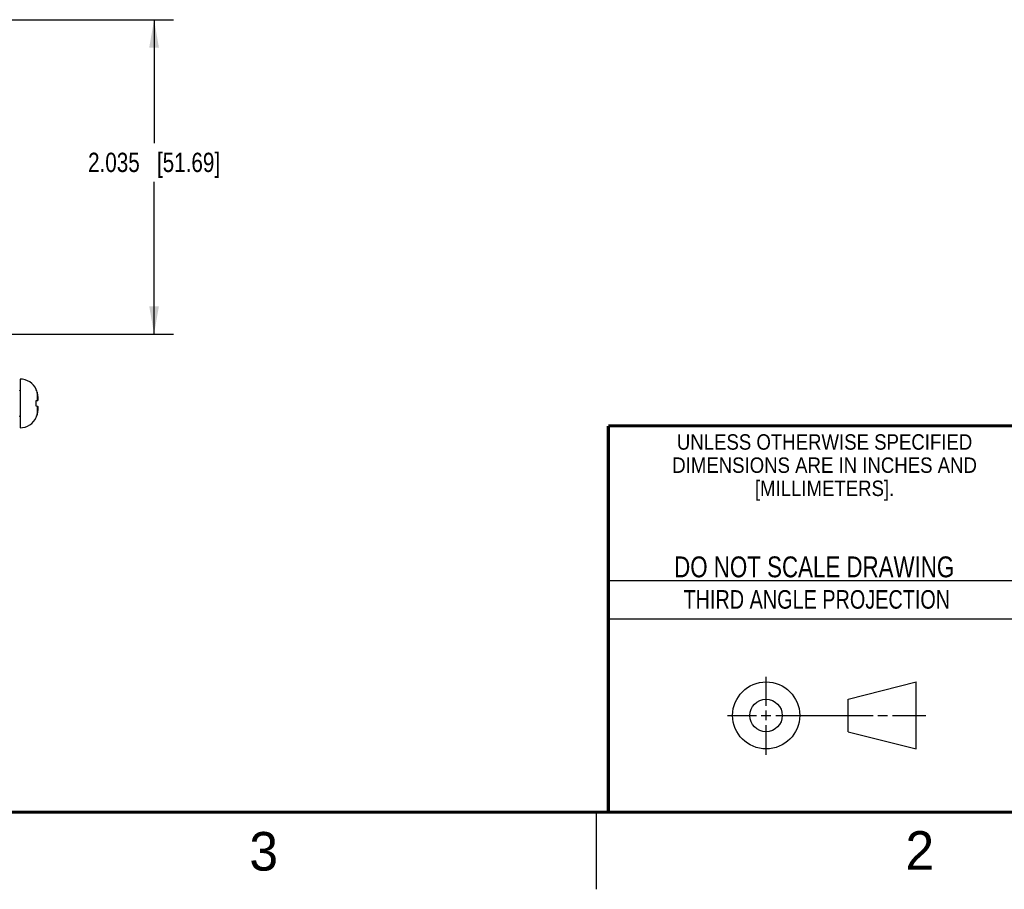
# Model space of a CAD drawing. Header units: inches. Extents: x 0 to 34, y 0 to 22.
# Tile 39 of 46: x 21.8 to 28.1, y 0 to 5.6. Entities that reach past the tile are written whole.
import ezdxf

# ---------------------------------------------------------------- set-up
doc = ezdxf.new("R2010")
doc.units = ezdxf.units.IN
doc.header["$LTSCALE"] = 1.87
doc.header["$MEASUREMENT"] = 0
doc.layers.get('0').update_dxf_attribs({"linetype": 'CONTINUOUS'})
doc.layers.add('DIMENSIONS', color=7, linetype='CONTINUOUS')
doc.styles.get("Standard").update_dxf_attribs({"font": 'txt', "width": 0.8})
doc.styles.add('TEXTSTYLE_2', font='txt')
doc.styles.add('TEXTSTYLE_3', font='txt', dxfattribs={"width": 0.9})
doc.dimstyles.new('DIMSTYLE_1', dxfattribs={"dimtxt": 0.125, "dimasz": 0.18, "dimexe": 0.18, "dimexo": 0.0625, "dimgap": 0.09, "dimtad": 0, "dimtih": 1, "dimtoh": 1, "dimdec": 3, "dimzin": 4, "dimdsep": 46, "dimtxsty": 'STANDARD', "dimblk": '_FILLED', "dimblk1": '_FILLED', "dimblk2": '_FILLED', "dimcen": 0.09, "dimadec": 0, "dimazin": 0, "dimtp": 0.01, "dimtm": 0.01, "dimtfac": 1, "dimtdec": 3, "dimtofl": 0, "dimtmove": 0, "dimatfit": 3, "dimldrblk": '_FILLED', "dimfxl": 1, "dimtolj": 1, "dimtzin": 4, "dimarcsym": 0})

# ---------------------------------------------------------------- blocks, each defined once
blk = doc.blocks.new('_FILLED')
at = {"color": 0, "linetype": 'BYBLOCK'}
blk.add_solid([(0, 0), (-1, 0.174), (-1, -0.174)], dxfattribs=at)
blk = doc.blocks.new('*D2')
at = {"layer": 'DIMENSIONS', "color": 2, "linetype": 'CONTINUOUS'}
for p, q in [((21.6626, 5.6297), (22.7636, 5.6297)), ((22.6386, 5.6297), (22.6386, 4.8311)), ((22.6386, 3.5949), (22.6386, 4.5811)), ((21.2028, 3.5949), (22.7636, 3.5949))]:
    blk.add_line(p, q, dxfattribs=at)
at = {"layer": 'DIMENSIONS', "color": 2, "linetype": 'CONTINUOUS', "xscale": 0.18, "yscale": 0.18, "zscale": 0.18}
for p, rotation in [((22.6386, 5.6297), 90), ((22.6386, 3.5949), 270)]:
    blk.add_blockref('_FILLED', p, dxfattribs=dict(at, rotation=rotation))
at = {"layer": 'DIMENSIONS', "color": 2, "linetype": 'CONTINUOUS', "insert": (22.6386, 4.7686), "char_height": 0.125, "width": 1.325, "attachment_point": 2, "line_spacing_factor": 0.9}
blk.add_mtext('2.035{\\Ftxt.shx;\\W1.000000;\\H0.125000; }[51.69]', dxfattribs=at)

msp = doc.modelspace()

# ---------------------------------------------------------------- linework, layer by layer
at = {"color": 7, "linetype": 'CONTINUOUS'}
for p, q in [((21.7705, 3.303), (21.7705, 2.988)), ((21.8757, 3.2334), (21.8757, 3.2353)), ((21.8809, 3.2194), (21.8809, 3.1643)), ((21.8757, 3.1638), (21.8865, 3.1649)), ((21.8757, 3.1272), (21.8757, 3.1638)), ((21.8865, 3.1261), (21.8757, 3.1272)), ((21.8809, 3.1267), (21.8809, 3.0716)), ((21.8757, 3.0557), (21.8757, 3.0576)), ((27.1331, 1.23), (27.5726, 1.3428)), ((27.5726, 0.9086), (27.5726, 1.3428)), ((27.1331, 1.02), (27.1331, 1.23)), ((27.1331, 1.02), (27.5726, 0.9086))]:
    msp.add_line(p, q, dxfattribs=at)
at = {"color": 2, "linetype": 'CONTINUOUS'}
for p, q in [((25.58, 2), (28.38, 2)), ((25.58, 1.75), (28.38, 1.75)), ((26.6016, 1.1882), (26.6016, 1.375)), ((26.6016, 1.0944), (26.6016, 1.1569)), ((26.3514, 1.1257), (26.5391, 1.1257)), ((26.5703, 1.1257), (26.6328, 1.1257)), ((26.6641, 1.1257), (27.2943, 1.1257)), ((27.3256, 1.1257), (27.3881, 1.1257)), ((27.4193, 1.1257), (27.6351, 1.1257)), ((26.6016, 0.8704), (26.6016, 1.0632)), ((25.5, 0.5), (25.5, 0))]:
    msp.add_line(p, q, dxfattribs=at)
at = {"color": 7, "linetype": 'CONTINUOUS', "const_width": 0.02}
for points in [[(25.58, 3), (33.5, 3)], [(25.58, 3), (25.58, 0.5)], [(0.5, 0.5), (33.5, 0.5)]]:
    msp.add_lwpolyline(points, dxfattribs=at)
at = {"color": 7, "linetype": 'CONTINUOUS'}
for centre, radius in [((26.6016, 1.1257), 0.2171), ((26.601, 1.125), 0.105)]:
    msp.add_circle(centre, radius, dxfattribs=at)
for centre, radius, start, end in [((21.7705, 3.1873), 0.1157, 24.49455, 90), ((21.7626, 3.2321), 0.00787, 318.27096, 360), ((21.7662, 3.185), 0.1197, 16.70075, 23.82135), ((21.6347, 3.1455), 0.257, 11.59464, 16.71051), ((21.6986, 3.1671), 0.1902, 2.96458, 9.11597), ((21.7626, 3.0589), 0.00787, 0, 41.72904), ((21.7662, 3.106), 0.1197, 336.17865, 343.29925), ((21.6347, 3.1455), 0.257, 343.28949, 348.40536), ((21.6986, 3.1239), 0.1902, 350.88403, 357.03542), ((21.7705, 3.1037), 0.1157, 270, 335.50545)]:
    msp.add_arc(centre, radius, start, end, dxfattribs=at)
for points, knots in [([(21.8865, 3.1649), (21.887, 3.1669), (21.8879, 3.1709), (21.8884, 3.1749), (21.8886, 3.1769)], [0, 0, 0, 0, 0.504909, 1, 1, 1, 1]), ([(21.8886, 3.1141), (21.8884, 3.1161), (21.8879, 3.1201), (21.887, 3.1241), (21.8865, 3.1261)], [0, 0, 0, 0, 0.495091, 1, 1, 1, 1])]:
    msp.add_open_spline(points, degree=3, knots=knots, dxfattribs=at)

# ---------------------------------------------------------------- texts
at = {"color": 2, "linetype": 'CONTINUOUS', "line_spacing_factor": 0.9}
for s, insert, char_height, width, attachment_point, style in [('UNLESS OTHERWISE SPECIFIED', (26.9799, 2.9459), 0.1, 2.34, 2, 'TEXTSTYLE_3'), ('DIMENSIONS ARE IN INCHES AND', (26.9799, 2.7959), 0.1, 2.52, 2, 'TEXTSTYLE_3'), ('[MILLIMETERS].', (26.9799, 2.6459), 0.1, 1.26, 2, 'TEXTSTYLE_3'), ('3', (23.2555, 0.371), 0.25, 0.25, 1, 'TEXTSTYLE_2'), ('2', (27.5035, 0.3763), 0.25, 0.25, 1, 'TEXTSTYLE_2')]:
    msp.add_mtext(s, dxfattribs=dict(at, insert=insert, char_height=char_height, width=width, attachment_point=attachment_point, style=style))
at = {"color": 7, "linetype": 'CONTINUOUS', "insert": (26.9127, 2.1549), "char_height": 0.135, "width": 2.16, "attachment_point": 2, "line_spacing_factor": 0.9}
msp.add_mtext('DO NOT SCALE DRAWING', dxfattribs=at)
at = {"color": 2, "linetype": 'CONTINUOUS', "insert": (26.9296, 1.9368), "char_height": 0.12, "width": 2.112, "attachment_point": 2, "line_spacing_factor": 0.9}
msp.add_mtext('THIRD ANGLE PROJECTION', dxfattribs=at)

# ---------------------------------------------------------------- dimensions: what is measured, and where the dimension line sits
at = {"layer": 'DIMENSIONS', "color": 2, "linetype": 'CONTINUOUS'}
dim = msp.add_linear_dim(base=(22.6386, 5.6297), p1=(21.2028, 3.5949), p2=(21.6626, 5.6297), angle=90, dimstyle='DIMSTYLE_1', dxfattribs=at)
dim.commit()
dim.dimension.update_dxf_attribs({"geometry": '*D2', "text_midpoint": (22.4886, 4.7061), "dimtype": 160})

doc.saveas('drawing.dxf')
